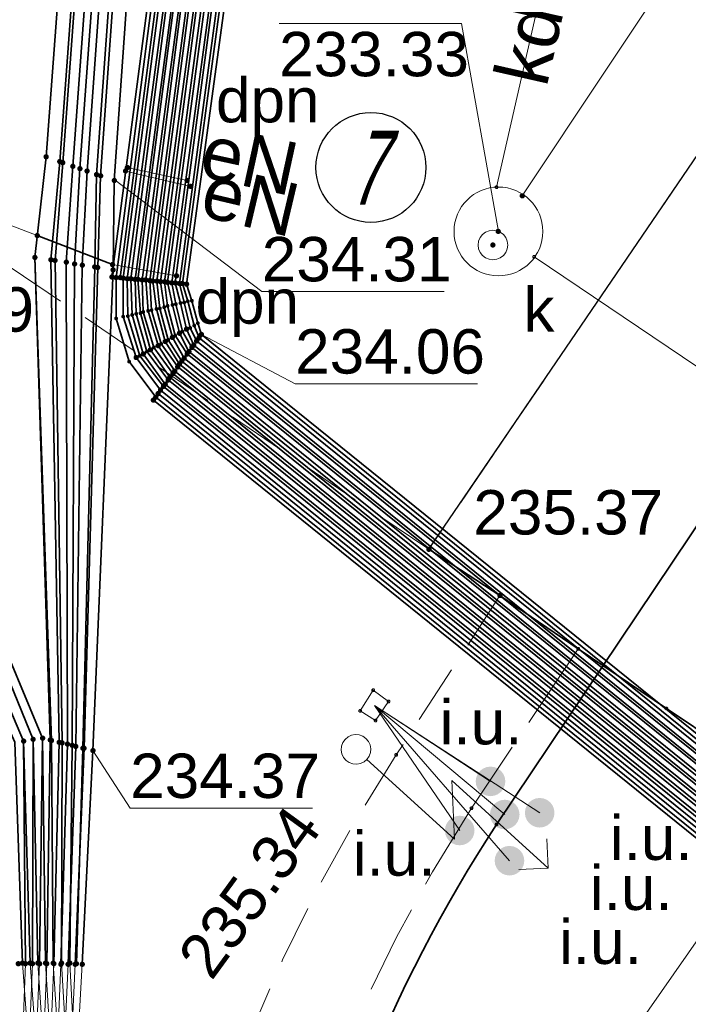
# Model space of a CAD drawing. Header units: metres. Extents: x 6603648 to 6604252, y 5739748 to 5740166.
# Tile 49 of 114: x 6603703 to 6603714, y 5740029 to 5740045. Entities that reach past the tile are written whole.
import ezdxf
from ezdxf.enums import TextEntityAlignment as Align

# ---------------------------------------------------------------- set-up
doc = ezdxf.new("R2010")
doc.units = ezdxf.units.M
doc.linetypes.add('PRZER2-1', pattern=[1.5, 1, -0.5])
doc.linetypes.add('PRZER3-1', pattern=[2, 1.5, -0.5])
doc.layers.get('0').update_dxf_attribs({"linetype": 'CONTINUOUS'})
for name, color, linetype, lineweight, true_color in [('GSLKRW', 7, 'CONTINUOUS', 25, 0x0a0909), ('GSLTTR', 7, 'CONTINUOUS', 35, 0x0a0909), ('GSPPRB', 7, 'CONTINUOUS', 18, 0x0a0909), ('GSPWPS', 7, 'CONTINUOUS', 13, 0x0a0909), ('GSPWPS_O', 7, 'CONTINUOUS', 13, 0x0a0909), ('GSSKOA', 7, 'CONTINUOUS', 18, 0x0a0909), ('GSSKOD', 7, 'CONTINUOUS', 18, 0x0a0909), ('GSSKPL', 7, 'CONTINUOUS', 18, 0x0a0909), ('GULENN', 1, 'CONTINUOUS', 18, 0xff0000), ('GULENN_O', 1, 'CONTINUOUS', 18, 0xff0000), ('GULEOR', 1, 'CONTINUOUS', 35, 0xff0000), ('GULESN', 1, 'CONTINUOUS', 18, 0xff0000), ('GULIPR', 7, 'CONTINUOUS', 18, 0x0a0909), ('GULKDP', 7, 'CONTINUOUS', 18, 0x803300), ('GULKDP_O', 7, 'CONTINUOUS', 18, 0x803300), ('GUPENP_O', 1, 'CONTINUOUS', 18, 0xff0000), ('GUPISL', 7, 'CONTINUOUS', 18, 0x0a0909), ('GUPKWZ', 7, 'CONTINUOUS', 18, 0x0a0909), ('GUPKWZ_O', 7, 'CONTINUOUS', 18, 0x0a0909), ('GUSIKP', 7, 'CONTINUOUS', 18, 0x0a0909), ('GUSXUI', 7, 'CONTINUOUS', 18, 0x0a0909)]:
    doc.layers.add(name, color=color, linetype=linetype, lineweight=lineweight, true_color=true_color)
for name, color, linetype, true_color in [('GUPESH', 1, 'CONTINUOUS', 0xff0000), ('GUPESH_O', 1, 'CONTINUOUS', 0xff0000), ('GUPKSH', 7, 'CONTINUOUS', 0x803300), ('GUPKSH_O', 7, 'CONTINUOUS', 0x803300), ('GUPXUI', 7, 'CONTINUOUS', 0x0a0909), ('GUPXUI_O', 7, 'CONTINUOUS', 0x0a0909)]:
    doc.layers.add(name, color=color, linetype=linetype, true_color=true_color)
doc.styles.add('Arial', font='arial.ttf')
doc.styles.add('GEOS_050', font='GEOS_050', dxfattribs={"oblique": 15, "height": 2.5})

# ---------------------------------------------------------------- blocks, each defined once
blk = doc.blocks.new('GSPPRB0')
at = {"color": 0, "lineweight": 18}
blk.add_lwpolyline([(-0.007955, 0.0225), (0.007955, 0.0225), (0.0225, 0.007955), (0.0225, -0.007955), (0.007955, -0.0225), (-0.007955, -0.0225), (-0.0225, -0.007955), (-0.0225, 0.007955)], close=True, dxfattribs=at)
blk = doc.blocks.new('GUPKSH1')
blk.add_hatch(color=0).paths.add_polyline_path([(0, 0.045), (-0.011647, 0.043467), (-0.0225, 0.038971), (-0.03182, 0.03182), (-0.038971, 0.0225), (-0.043467, 0.011647), (-0.045, 0), (-0.043467, -0.011647), (-0.038971, -0.0225), (-0.03182, -0.03182), (-0.0225, -0.038971), (-0.011647, -0.043467), (0, -0.045), (0.011647, -0.043467), (0.0225, -0.038971), (0.03182, -0.03182), (0.038971, -0.0225), (0.043467, -0.011647), (0.045, 0), (0.043467, 0.011647), (0.038971, 0.0225), (0.03182, 0.03182), (0.0225, 0.038971), (0.011647, 0.043467)])
blk = doc.blocks.new('GUPESH1')
blk.add_hatch(color=0).paths.add_polyline_path([(0, 0.045), (-0.011647, 0.043467), (-0.0225, 0.038971), (-0.03182, 0.03182), (-0.038971, 0.0225), (-0.043467, 0.011647), (-0.045, 0), (-0.043467, -0.011647), (-0.038971, -0.0225), (-0.03182, -0.03182), (-0.0225, -0.038971), (-0.011647, -0.043467), (0, -0.045), (0.011647, -0.043467), (0.0225, -0.038971), (0.03182, -0.03182), (0.038971, -0.0225), (0.043467, -0.011647), (0.045, 0), (0.043467, 0.011647), (0.038971, 0.0225), (0.03182, 0.03182), (0.0225, 0.038971), (0.011647, 0.043467)])
blk = doc.blocks.new('GSPWPS1')
blk.add_hatch(color=0).paths.add_polyline_path([(0, 0.045), (-0.011647, 0.043467), (-0.0225, 0.038971), (-0.03182, 0.03182), (-0.038971, 0.0225), (-0.043467, 0.011647), (-0.045, 0), (-0.043467, -0.011647), (-0.038971, -0.0225), (-0.03182, -0.03182), (-0.0225, -0.038971), (-0.011647, -0.043467), (0, -0.045), (0.011647, -0.043467), (0.0225, -0.038971), (0.03182, -0.03182), (0.038971, -0.0225), (0.043467, -0.011647), (0.045, 0), (0.043467, 0.011647), (0.038971, 0.0225), (0.03182, 0.03182), (0.0225, 0.038971), (0.011647, 0.043467)])
blk = doc.blocks.new('GUPISL1_5')
at = {"color": 0}
for points in [[(3.396745, 1.05234), (3.75, 0.7), (3.396745, 0.34766)], [(0.25, 0), (2.25, 0), (1.55, 0.7), (3.75, 0.7)]]:
    blk.add_lwpolyline(points, dxfattribs=at)
blk.add_lwpolyline([(0.25, 0), (0.241481, -0.064705), (0.216506, -0.125), (0.176777, -0.176777), (0.125, -0.216506), (0.064705, -0.241481), (0, -0.25), (-0.064705, -0.241481), (-0.125, -0.216506), (-0.176777, -0.176777), (-0.216506, -0.125), (-0.241481, -0.064705), (-0.25, 0), (-0.241481, 0.064705), (-0.216506, 0.125), (-0.176777, 0.176777), (-0.125, 0.216506), (-0.064705, 0.241481), (0, 0.25), (0.064705, 0.241481), (0.125, 0.216506), (0.176777, 0.176777), (0.216506, 0.125), (0.241481, 0.064705)], close=True, dxfattribs=at)
blk = doc.blocks.new('GUPXUI1')
blk.add_hatch(color=0).paths.add_polyline_path([(0, 0.25), (-0.064705, 0.241481), (-0.125, 0.216506), (-0.176777, 0.176777), (-0.216506, 0.125), (-0.241481, 0.064705), (-0.25, 0), (-0.241481, -0.064705), (-0.216506, -0.125), (-0.176777, -0.176777), (-0.125, -0.216506), (-0.064705, -0.241481), (0, -0.25), (0.064705, -0.241481), (0.125, -0.216506), (0.176777, -0.176777), (0.216506, -0.125), (0.241481, -0.064705), (0.25, 0), (0.241481, 0.064705), (0.216506, 0.125), (0.176777, 0.176777), (0.125, 0.216506), (0.064705, 0.241481)])
blk = doc.blocks.new('GUPKWZ1_1')
at = {"color": 0}
blk.add_lwpolyline([(0.25, 0), (0.241481, -0.064705), (0.216506, -0.125), (0.176777, -0.176777), (0.125, -0.216506), (0.064705, -0.241481), (0, -0.25), (-0.064705, -0.241481), (-0.125, -0.216506), (-0.176777, -0.176777), (-0.216506, -0.125), (-0.241481, -0.064705), (-0.25, 0), (-0.241481, 0.064705), (-0.216506, 0.125), (-0.176777, 0.176777), (-0.125, 0.216506), (-0.064705, 0.241481), (0, 0.25), (0.064705, 0.241481), (0.125, 0.216506), (0.176777, 0.176777), (0.216506, 0.125), (0.241481, 0.064705)], close=True, dxfattribs=at)

msp = doc.modelspace()

# ---------------------------------------------------------------- linework, layer by layer
msp.add_circle((6603708.882, 5740042.88), 0.928)
at = {"layer": 'GSLKRW', "color": 18, "linetype": 'Continuous', "lineweight": 25, "true_color": 0x0a0909}
for points in [[(6603748.13, 5740010.83), (6603738.74, 5740017.1), (6603736.51, 5740018.59), (6603732.35, 5740021.36), (6603730.12, 5740022.86), (6603726, 5740025.6), (6603723.79, 5740027.08), (6603719.86, 5740029.72), (6603717.63, 5740031.22), (6603713.87, 5740033.74), (6603712.38, 5740034.75), (6603711.06, 5740035.65), (6603709.86, 5740036.43), (6603715.18, 5740044.25), (6603715.538, 5740044.785)], [(6603709.86, 5740036.43), (6603711.06, 5740035.65), (6603712.38, 5740034.75), (6603713.87, 5740033.74), (6603717.63, 5740031.22), (6603719.86, 5740029.72), (6603723.79, 5740027.08), (6603726, 5740025.6), (6603726.08, 5740025.55)]]:
    msp.add_lwpolyline(points, dxfattribs=at)
at = {"layer": 'GSLTTR', "color": 18, "linetype": 'Continuous', "lineweight": 35, "true_color": 0x0a0909}
msp.add_lwpolyline([(6603718.42, 5740042.85), (6603711, 5740031.78, 0.197873), (6603707.46, 5740012.99, -0.000264), (6603710.44, 5739997.78), (6603712.7, 5739986.28), (6603715.02, 5739974.46), (6603717.56, 5739961.64), (6603718.76, 5739955.43, -0.02115), (6603719.33, 5739951.98, -0.01537), (6603719.71, 5739948.05), (6603720.01, 5739939.11), (6603720.48, 5739933.6, 0.063458), (6603722.5, 5739925.36, 0.103455), (6603728.15, 5739916.98, 0.087138), (6603735.69, 5739911.88, -0.009366), (6603746.49, 5739907.17), (6603750.35, 5739904.88), (6603754.05, 5739902.42, 0.04307), (6603764.13, 5739897.21, -0.0617), (6603779.54, 5739890.04)], format="xyb", dxfattribs=at)
at = {"layer": 'GSSKOA', "color": 18, "linetype": 'PRZER3-1', "lineweight": 18, "true_color": 0x0a0909}
msp.add_lwpolyline([(6603715.538, 5740044.785), (6603757.379, 5740016.708, 0.395703), (6603765.668, 5740018.361), (6603753.371, 5740000.151, 0.411757), (6603751.714, 5740008.484), (6603748.13, 5740010.83), (6603738.74, 5740017.1), (6603736.51, 5740018.59), (6603732.35, 5740021.36), (6603730.12, 5740022.86), (6603726, 5740025.6), (6603723.79, 5740027.08), (6603719.86, 5740029.72), (6603717.63, 5740031.22), (6603713.87, 5740033.74), (6603712.38, 5740034.75), (6603711.06, 5740035.65), (6603709.86, 5740036.43), (6603715.18, 5740044.25)], format="xyb", close=True, dxfattribs=at)
at = {"layer": 'GSSKOD', "color": 18, "linetype": 'PRZER2-1', "lineweight": 18, "true_color": 0x0a0909}
msp.add_lwpolyline([(6603704.84, 5740070.9), (6603720.66, 5740094.71), (6603725.86, 5740091.24), (6603726.2, 5740091.73), (6603731.02, 5740088.51), (6603714.22, 5740063.42), (6603723.23, 5740057.39), (6603714.64, 5740044.58), (6603715.18, 5740044.25), (6603709.86, 5740036.43), (6603702.4, 5740041.46)], close=True, dxfattribs=at)
msp.add_lwpolyline([(6603711.06, 5740035.65), (6603709.31, 5740032.96, 0.19423), (6603705.34, 5740012.85), (6603706.75, 5740004.57), (6603708.35, 5739997.66), (6603710.67, 5739985.82), (6603712.96, 5739974.23), (6603715.52, 5739961.21), (6603716.78, 5739954.87, -0.030836), (6603717.61, 5739948.19), (6603717.71, 5739946.86), (6603718.42, 5739947.99, 0.032203), (6603718.06, 5739951.87), (6603718.83, 5739951.92)], format="xyb", dxfattribs=at)
at = {"layer": 'GSSKPL', "color": 18, "linetype": 'PRZER3-1', "lineweight": 18, "true_color": 0x0a0909}
msp.add_lwpolyline([(6603718.62, 5739963.32, -0.052081), (6603718, 5739973.29, -0.091075), (6603722.03, 5739990.76), (6603726.4, 5739998.67), (6603738.74, 5740017.1), (6603736.51, 5740018.59), (6603732.35, 5740021.36), (6603730.12, 5740022.86), (6603726, 5740025.6), (6603723.79, 5740027.08), (6603719.86, 5740029.72), (6603717.63, 5740031.22), (6603713.87, 5740033.74), (6603712.38, 5740034.75), (6603710.58, 5740032.06, 0.196712), (6603706.96, 5740012.89), (6603707.72, 5740009.07), (6603709.94, 5739997.72), (6603712.2, 5739986.22), (6603714.53, 5739974.4), (6603717.07, 5739961.54)], format="xyb", dxfattribs=at)
at = {"layer": 'GULENN', "color": 1, "linetype": 'Continuous', "lineweight": 18, "true_color": 0xff0000}
for points in [[(6603724.67, 5740081.83), (6603726.64, 5740080.41), (6603727.01, 5740079.56), (6603726.49, 5740078.8), (6603707.25, 5740049.58), (6603706.66, 5740048), (6603706.27, 5740046.45), (6603705.52, 5740040.93), (6603705.59, 5740040.57), (6603705.7, 5740040.11), (6603705.86, 5740039.84), (6603722.78, 5740026.2), (6603723.56, 5740025.63), (6603751.45, 5740006.69), (6603753.83, 5740004.41)], [(6603724.71, 5740081.89), (6603726.71, 5740080.46), (6603727.1, 5740079.56), (6603726.55, 5740078.78), (6603707.3, 5740049.54), (6603706.74, 5740047.98), (6603706.31, 5740046.43), (6603705.58, 5740040.93), (6603705.67, 5740040.59), (6603705.77, 5740040.15), (6603705.89, 5740039.88), (6603722.8, 5740026.23), (6603723.59, 5740025.67), (6603751.47, 5740006.73), (6603752.65, 5740005.84), (6603753.29, 5740005.63)], [(6603724.57, 5740081.67), (6603726.49, 5740080.31), (6603726.82, 5740079.56), (6603726.4, 5740078.85), (6603707.15, 5740049.65), (6603706.51, 5740048.04), (6603706.14, 5740046.5), (6603705.4, 5740040.95), (6603705.45, 5740040.54), (6603705.58, 5740040.04), (6603705.78, 5740039.73), (6603722.69, 5740026.1), (6603723.47, 5740025.52), (6603751.39, 5740006.58), (6603753.74, 5740004.27)], [(6603724.61, 5740081.74), (6603726.57, 5740080.36), (6603726.92, 5740079.56), (6603726.46, 5740078.82), (6603707.2, 5740049.61), (6603706.59, 5740048.02), (6603706.19, 5740046.48), (6603705.45, 5740040.94), (6603705.53, 5740040.56), (6603705.65, 5740040.08), (6603705.81, 5740039.77), (6603722.71, 5740026.13), (6603723.51, 5740025.56), (6603751.41, 5740006.62), (6603752.63, 5740005.76), (6603753.31, 5740005.54)], [(6603724.47, 5740081.52), (6603726.34, 5740080.21), (6603726.63, 5740079.56), (6603726.31, 5740078.9), (6603707.04, 5740049.72), (6603706.37, 5740048.07), (6603706.02, 5740046.54), (6603705.27, 5740040.96), (6603705.32, 5740040.5), (6603705.46, 5740039.97), (6603705.69, 5740039.61), (6603722.59, 5740025.99), (6603723.4, 5740025.41), (6603751.33, 5740006.47), (6603753.69, 5740004.21)], [(6603724.51, 5740081.59), (6603726.42, 5740080.26), (6603726.73, 5740079.56), (6603726.36, 5740078.87), (6603707.09, 5740049.69), (6603706.45, 5740048.05), (6603706.06, 5740046.53), (6603705.33, 5740040.95), (6603705.39, 5740040.52), (6603705.53, 5740040.01), (6603705.73, 5740039.66), (6603722.62, 5740026.02), (6603723.43, 5740025.46), (6603751.35, 5740006.51), (6603752.61, 5740005.67), (6603753.33, 5740005.46)], [(6603724.36, 5740081.36), (6603726.19, 5740080.1), (6603726.45, 5740079.56), (6603726.22, 5740078.94), (6603706.95, 5740049.79), (6603706.22, 5740048.11), (6603705.9, 5740046.59), (6603705.15, 5740040.97), (6603705.18, 5740040.47), (6603705.34, 5740039.9), (6603705.62, 5740039.51), (6603722.5, 5740025.89), (6603723.32, 5740025.31), (6603751.27, 5740006.35), (6603753.65, 5740004.14)], [(6603724.41, 5740081.44), (6603726.27, 5740080.16), (6603726.55, 5740079.56), (6603726.27, 5740078.92), (6603706.99, 5740049.76), (6603706.3, 5740048.09), (6603705.94, 5740046.57), (6603705.2, 5740040.96), (6603705.26, 5740040.49), (6603705.41, 5740039.94), (6603705.65, 5740039.56), (6603722.53, 5740025.92), (6603723.35, 5740025.35), (6603751.29, 5740006.4), (6603752.58, 5740005.58), (6603753.34, 5740005.39)], [(6603724.26, 5740081.21), (6603726.04, 5740080), (6603726.26, 5740079.56), (6603726.13, 5740078.99), (6603706.84, 5740049.87), (6603706.07, 5740048.15), (6603705.78, 5740046.63), (6603705.02, 5740040.98), (6603705.04, 5740040.44), (6603705.22, 5740039.84), (6603705.54, 5740039.4), (6603722.41, 5740025.78), (6603723.24, 5740025.2), (6603751.21, 5740006.24), (6603752.54, 5740005.41), (6603753.38, 5740005.23)], [(6603724.31, 5740081.29), (6603726.12, 5740080.06), (6603726.36, 5740079.56), (6603726.17, 5740078.97), (6603706.9, 5740049.83), (6603706.16, 5740048.13), (6603705.81, 5740046.62), (6603705.08, 5740040.98), (6603705.12, 5740040.46), (6603705.29, 5740039.87), (6603705.57, 5740039.44), (6603722.44, 5740025.82), (6603723.27, 5740025.24), (6603751.23, 5740006.28), (6603752.56, 5740005.5), (6603753.36, 5740005.31)], [(6603724.11, 5740080.99), (6603725.81, 5740079.85), (6603725.99, 5740079.56), (6603725.98, 5740079.06), (6603706.69, 5740049.97), (6603705.86, 5740048.21), (6603705.57, 5740046.71), (6603704.83, 5740041), (6603704.85, 5740040.39), (6603705.04, 5740039.73), (6603705.41, 5740039.22), (6603722.26, 5740025.62), (6603723.12, 5740025.03), (6603751.11, 5740006.05), (6603752.05, 5740005.24), (6603752, 5740004.71), (6603751.04, 5740003.2), (6603741.76, 5739989.76), (6603741.84, 5739989.39)], [(6603724.16, 5740081.06), (6603725.89, 5740079.9), (6603726.08, 5740079.56), (6603726.03, 5740079.04), (6603706.74, 5740049.94), (6603705.92, 5740048.19), (6603705.66, 5740046.68), (6603704.9, 5740040.99), (6603704.92, 5740040.41), (6603705.1, 5740039.77), (6603705.46, 5740039.29), (6603722.32, 5740025.68), (6603723.15, 5740025.08), (6603751.15, 5740006.12), (6603752.15, 5740005.25), (6603752.07, 5740004.66), (6603751.08, 5740003.16), (6603741.72, 5739989.57), (6603741.4, 5739989.5)], [(6603724.21, 5740081.14), (6603725.97, 5740079.96), (6603726.18, 5740079.56), (6603726.07, 5740079.02), (6603706.8, 5740049.9), (6603706, 5740048.17), (6603705.69, 5740046.66), (6603704.95, 5740040.99), (6603704.99, 5740040.42), (6603705.16, 5740039.8), (6603705.49, 5740039.34), (6603722.36, 5740025.72), (6603723.19, 5740025.14), (6603751.17, 5740006.17), (6603752.26, 5740005.27), (6603752.13, 5740004.61), (6603751.12, 5740003.11), (6603741.88, 5739989.73), (6603741.92, 5739989.4)], [(6603724.01, 5740080.84), (6603725.67, 5740079.75), (6603725.81, 5740079.56), (6603725.89, 5740079.11), (6603706.6, 5740050.04), (6603705.7, 5740048.25), (6603705.45, 5740046.75), (6603704.7, 5740041.01), (6603704.7, 5740040.36), (6603704.92, 5740039.67), (6603705.33, 5740039.12), (6603722.18, 5740025.52), (6603723.04, 5740024.93), (6603751.05, 5740005.94), (6603751.84, 5740005.21), (6603751.89, 5740004.79), (6603750.95, 5740003.31), (6603741.64, 5739989.79), (6603741.77, 5739989.39)], [(6603724.06, 5740080.92), (6603725.74, 5740079.8), (6603725.89, 5740079.56), (6603725.94, 5740079.08), (6603706.64, 5740050.01), (6603705.77, 5740048.23), (6603705.53, 5740046.72), (6603704.77, 5740041), (6603704.78, 5740040.37), (6603704.98, 5740039.7), (6603705.38, 5740039.18), (6603722.22, 5740025.57), (6603723.08, 5740024.98), (6603751.08, 5740006.01), (6603751.94, 5740005.23), (6603751.95, 5740004.75), (6603750.99, 5740003.25), (6603741.71, 5739989.78), (6603736.55, 5739982.04), (6603736.2, 5739981.8), (6603735.78, 5739981.89), (6603722.86, 5739991.05)], [(6603723.91, 5740080.69), (6603725.51, 5740079.65), (6603725.61, 5740079.56), (6603725.8, 5740079.16), (6603706.48, 5740050.12), (6603705.54, 5740048.29), (6603705.33, 5740046.8), (6603704.58, 5740041.02), (6603704.58, 5740040.33), (6603704.8, 5740039.6), (6603705.25, 5740039), (6603722.09, 5740025.41), (6603722.96, 5740024.82), (6603750.98, 5740005.83), (6603751.74, 5740005.2), (6603751.83, 5740004.84), (6603750.91, 5740003.35), (6603741.61, 5739989.8), (6603741.7, 5739989.38)], [(6603705.84, 5740042.56), (6603704.74, 5740042.82)], [(6603705.78, 5740042.66), (6603704.77, 5740042.88)]]:
    msp.add_lwpolyline(points, dxfattribs=at)
at = {"layer": 'GULEOR', "color": 1, "linetype": 'Continuous', "lineweight": 35, "true_color": 0xff0000}
for points in [[(6603724.16, 5740081.06), (6603725.89, 5740079.9), (6603726.08, 5740079.56), (6603726.03, 5740079.04), (6603706.74, 5740049.94), (6603705.92, 5740048.19), (6603705.66, 5740046.68), (6603704.9, 5740040.99), (6603704.92, 5740040.41), (6603705.1, 5740039.77), (6603705.46, 5740039.29), (6603722.32, 5740025.68), (6603723.15, 5740025.08), (6603751.15, 5740006.12)], [(6603725.75, 5740079.18), (6603706.43, 5740050.16), (6603705.47, 5740048.31), (6603705.27, 5740046.82), (6603704.51, 5740041.03)], [(6603725.8, 5740079.16), (6603706.48, 5740050.12), (6603705.54, 5740048.29), (6603705.33, 5740046.8), (6603704.58, 5740041.02), (6603704.58, 5740040.33), (6603704.8, 5740039.6), (6603705.25, 5740039), (6603722.09, 5740025.41), (6603722.96, 5740024.82), (6603750.98, 5740005.83)], [(6603725.84, 5740079.13), (6603706.54, 5740050.08), (6603705.62, 5740048.27), (6603705.4, 5740046.77), (6603704.65, 5740041.02)], [(6603725.89, 5740079.11), (6603706.6, 5740050.04), (6603705.7, 5740048.25), (6603705.45, 5740046.75), (6603704.7, 5740041.01), (6603704.7, 5740040.36), (6603704.92, 5740039.67), (6603705.33, 5740039.12), (6603722.18, 5740025.52), (6603723.04, 5740024.93), (6603751.05, 5740005.94)], [(6603725.94, 5740079.08), (6603706.64, 5740050.01), (6603705.77, 5740048.23), (6603705.53, 5740046.72), (6603704.77, 5740041), (6603704.78, 5740040.37), (6603704.98, 5740039.7), (6603705.38, 5740039.18), (6603722.22, 5740025.57), (6603723.08, 5740024.98), (6603751.08, 5740006.01)], [(6603725.98, 5740079.06), (6603706.69, 5740049.97), (6603705.86, 5740048.21), (6603705.57, 5740046.71), (6603704.83, 5740041), (6603704.85, 5740040.39), (6603705.04, 5740039.73), (6603705.41, 5740039.22), (6603722.26, 5740025.62), (6603723.12, 5740025.03), (6603751.11, 5740006.05)], [(6603726.07, 5740079.02), (6603706.8, 5740049.9), (6603706, 5740048.17), (6603705.69, 5740046.66), (6603704.95, 5740040.99), (6603704.99, 5740040.42), (6603705.16, 5740039.8), (6603705.49, 5740039.34), (6603722.36, 5740025.72), (6603723.19, 5740025.14), (6603751.17, 5740006.17)], [(6603726.13, 5740078.99), (6603706.84, 5740049.87), (6603706.07, 5740048.15), (6603705.78, 5740046.63), (6603705.02, 5740040.98), (6603705.04, 5740040.44), (6603705.22, 5740039.84), (6603705.54, 5740039.4), (6603722.41, 5740025.78), (6603723.24, 5740025.2), (6603751.21, 5740006.24)], [(6603726.17, 5740078.97), (6603706.9, 5740049.83), (6603706.16, 5740048.13), (6603705.81, 5740046.62), (6603705.08, 5740040.98), (6603705.12, 5740040.46), (6603705.29, 5740039.87), (6603705.57, 5740039.44), (6603722.44, 5740025.82), (6603723.27, 5740025.24), (6603751.23, 5740006.28)], [(6603726.22, 5740078.94), (6603706.95, 5740049.79), (6603706.22, 5740048.11), (6603705.9, 5740046.59), (6603705.15, 5740040.97), (6603705.18, 5740040.47), (6603705.34, 5740039.9), (6603705.62, 5740039.51), (6603722.5, 5740025.89), (6603723.32, 5740025.31), (6603751.27, 5740006.35)], [(6603726.27, 5740078.92), (6603706.99, 5740049.76), (6603706.3, 5740048.09), (6603705.94, 5740046.57), (6603705.2, 5740040.96), (6603705.26, 5740040.49), (6603705.41, 5740039.94), (6603705.65, 5740039.56), (6603722.53, 5740025.92), (6603723.35, 5740025.35), (6603751.29, 5740006.4)], [(6603726.31, 5740078.9), (6603707.04, 5740049.72), (6603706.37, 5740048.07), (6603706.02, 5740046.54), (6603705.27, 5740040.96), (6603705.32, 5740040.5), (6603705.46, 5740039.97), (6603705.69, 5740039.61), (6603722.59, 5740025.99), (6603723.4, 5740025.41), (6603751.33, 5740006.47)], [(6603726.36, 5740078.87), (6603707.09, 5740049.69), (6603706.45, 5740048.05), (6603706.06, 5740046.53), (6603705.33, 5740040.95), (6603705.39, 5740040.52), (6603705.53, 5740040.01), (6603705.73, 5740039.66), (6603722.62, 5740026.02), (6603723.43, 5740025.46), (6603751.35, 5740006.51)], [(6603726.4, 5740078.85), (6603707.15, 5740049.65), (6603706.51, 5740048.04), (6603706.14, 5740046.5), (6603705.4, 5740040.95), (6603705.45, 5740040.54), (6603705.58, 5740040.04), (6603705.78, 5740039.73), (6603722.69, 5740026.1), (6603723.47, 5740025.52), (6603751.39, 5740006.58)], [(6603726.46, 5740078.82), (6603707.2, 5740049.61), (6603706.59, 5740048.02), (6603706.19, 5740046.48), (6603705.45, 5740040.94), (6603705.53, 5740040.56), (6603705.65, 5740040.08), (6603705.81, 5740039.77), (6603722.71, 5740026.13), (6603723.51, 5740025.56), (6603751.41, 5740006.62)], [(6603726.49, 5740078.8), (6603707.25, 5740049.58), (6603706.66, 5740048), (6603706.27, 5740046.45), (6603705.52, 5740040.93), (6603705.59, 5740040.57), (6603705.7, 5740040.11), (6603705.86, 5740039.84), (6603722.78, 5740026.2), (6603723.56, 5740025.63), (6603751.45, 5740006.69)], [(6603726.55, 5740078.78), (6603707.3, 5740049.54), (6603706.74, 5740047.98), (6603706.31, 5740046.43), (6603705.58, 5740040.93), (6603705.67, 5740040.59), (6603705.77, 5740040.15), (6603705.89, 5740039.88), (6603722.8, 5740026.23), (6603723.59, 5740025.67), (6603751.47, 5740006.73)], [(6603726.59, 5740078.76), (6603707.35, 5740049.5), (6603706.81, 5740047.96), (6603706.39, 5740046.41), (6603705.65, 5740040.92), (6603705.73, 5740040.6), (6603705.83, 5740040.17), (6603705.94, 5740039.95), (6603722.86, 5740026.3), (6603723.63, 5740025.73), (6603751.52, 5740006.81)], [(6603726.64, 5740078.73), (6603707.39, 5740049.47), (6603706.88, 5740047.94), (6603706.44, 5740046.39), (6603705.7, 5740040.92), (6603705.79, 5740040.62), (6603705.9, 5740040.21), (6603705.98, 5740040), (6603722.9, 5740026.34), (6603723.67, 5740025.77), (6603751.54, 5740006.85)], [(6603726.68, 5740078.71), (6603707.45, 5740049.43), (6603706.96, 5740047.92), (6603706.51, 5740046.36), (6603705.77, 5740040.91), (6603705.86, 5740040.63), (6603705.96, 5740040.25), (6603706.02, 5740040.06), (6603722.95, 5740026.4), (6603723.7, 5740025.82), (6603751.56, 5740006.89)], [(6603706.21, 5740068.82), (6603705.21, 5740067.39), (6603703.4, 5740043.06), (6603703.21, 5740041.36), (6603703.47, 5740033.21), (6603703.41, 5740029.43)], [(6603706.21, 5740068.81), (6603705.21, 5740067.39), (6603703.4, 5740043.06), (6603703.21, 5740041.36), (6603703.49, 5740033.2), (6603703.52, 5740029.44)], [(6603706.42, 5740068.67), (6603705.41, 5740067.21), (6603703.63, 5740042.98), (6603703.48, 5740041.32), (6603703.62, 5740033.17), (6603703.53, 5740029.43)], [(6603706.48, 5740068.63), (6603705.46, 5740067.16), (6603703.68, 5740042.96), (6603703.55, 5740041.31), (6603703.67, 5740033.16), (6603703.66, 5740029.44)], [(6603706.63, 5740068.53), (6603705.61, 5740067.03), (6603703.85, 5740042.9), (6603703.74, 5740041.28), (6603703.76, 5740033.14), (6603703.65, 5740029.42)], [(6603706.84, 5740068.39), (6603705.81, 5740066.85), (6603704.09, 5740042.82), (6603704.01, 5740041.23), (6603703.9, 5740033.1), (6603703.77, 5740029.42)], [(6603706.74, 5740068.46), (6603705.72, 5740066.94), (6603703.97, 5740042.86), (6603703.88, 5740041.25), (6603703.84, 5740033.12), (6603703.8, 5740029.44)], [(6603707.06, 5740068.24), (6603706.02, 5740066.67), (6603704.32, 5740042.74), (6603704.27, 5740041.19), (6603704.04, 5740033.07), (6603703.89, 5740029.42)], [(6603707.01, 5740068.27), (6603705.97, 5740066.71), (6603704.25, 5740042.76), (6603704.22, 5740041.2), (6603704.02, 5740033.07), (6603703.91, 5740029.43)], [(6603707.27, 5740068.09), (6603706.22, 5740066.49), (6603704.55, 5740042.66), (6603704.53, 5740041.15), (6603704.19, 5740033.03), (6603704.01, 5740029.42)], [(6603707.27, 5740068.09), (6603706.22, 5740066.49), (6603704.55, 5740042.66), (6603704.53, 5740041.15), (6603704.19, 5740033.03), (6603704.01, 5740029.42)], [(6603698.38, 5740042.82), (6603702.47, 5740035.31), (6603703.34, 5740033.24), (6603703.29, 5740029.43)], [(6603698.38, 5740042.82), (6603702.47, 5740035.31), (6603703.34, 5740033.24), (6603703.39, 5740029.44)], [(6603698.25, 5740042.67), (6603702.35, 5740035.25), (6603703.18, 5740033.22), (6603703.17, 5740029.43)], [(6603698.25, 5740042.67), (6603702.35, 5740035.25), (6603703.18, 5740033.22), (6603703.26, 5740029.44)], [(6603698.11, 5740042.52), (6603702.18, 5740035.16), (6603703.02, 5740033.19), (6603703.05, 5740029.43)], [(6603698.11, 5740042.52), (6603702.18, 5740035.16), (6603703.02, 5740033.19), (6603703.13, 5740029.44)], [(6603697.98, 5740042.37), (6603702.02, 5740035.07), (6603702.87, 5740033.17), (6603703, 5740029.44)], [(6603703.25, 5740041.73), (6603704.52, 5740041.24)], [(6603705.21, 5740038.95), (6603722.04, 5740025.36), (6603722.92, 5740024.77), (6603750.96, 5740005.78)], [(6603705.29, 5740039.06), (6603722.13, 5740025.47), (6603723, 5740024.87), (6603751.02, 5740005.89)]]:
    msp.add_lwpolyline(points, dxfattribs=at)
at = {"layer": 'GULESN', "color": 1, "linetype": 'Continuous', "lineweight": 18, "true_color": 0xff0000}
for points in [[(6603710.25, 5740077.34), (6603709.76, 5740077.67), (6603709.23, 5740077.69), (6603709.02, 5740077.5), (6603708.27, 5740076.84), (6603706.08, 5740076.55), (6603700.9, 5740075.41), (6603700.51, 5740074.84), (6603700.29, 5740074.03), (6603697.99, 5740045.3), (6603697.91, 5740043.88), (6603698.11, 5740042.52), (6603702.18, 5740035.16), (6603703.02, 5740033.19), (6603703.05, 5740029.43), (6603702.98, 5740027.55), (6603701.85, 5740014.59), (6603701.96, 5740011.42), (6603702.45, 5740008.36), (6603708.97, 5739977.75), (6603710.1, 5739976.48)], [(6603710.17, 5740077.21), (6603709.68, 5740077.54), (6603709.23, 5740077.69), (6603709.02, 5740077.5), (6603708.27, 5740076.84), (6603706.08, 5740076.55), (6603700.9, 5740075.41), (6603700.51, 5740074.84), (6603700.29, 5740074.03), (6603697.99, 5740045.3), (6603697.91, 5740043.88), (6603698.11, 5740042.52), (6603702.18, 5740035.16), (6603703.02, 5740033.19), (6603703.05, 5740029.43), (6603702.98, 5740027.55), (6603701.85, 5740014.59), (6603701.96, 5740011.42), (6603702.45, 5740008.36), (6603708.97, 5739977.75), (6603710.1, 5739976.48)], [(6603709.13, 5740075.66), (6603708.59, 5740076.02), (6603707.7, 5740076.39), (6603706.83, 5740076.53), (6603706.1, 5740076.47), (6603700.92, 5740075.33), (6603700.45, 5740074.89), (6603700.25, 5740074.06), (6603697.87, 5740045.29), (6603697.78, 5740043.89), (6603697.98, 5740042.37), (6603702.02, 5740035.07), (6603702.87, 5740033.17), (6603703, 5740029.44), (6603703.14, 5740027.54), (6603701.98, 5740014.55), (6603702.12, 5740011.4), (6603702.61, 5740008.33), (6603704.25, 5740000.47), (6603709.12, 5739977.79), (6603709.57, 5739973.07), (6603709.48, 5739971.87)], [(6603709.06, 5740075.55), (6603708.52, 5740075.91), (6603707.67, 5740076.22), (6603706.82, 5740076.37), (6603706.12, 5740076.3), (6603700.95, 5740075.17), (6603700.56, 5740074.8), (6603700.34, 5740073.99), (6603697.99, 5740045.3), (6603697.91, 5740043.88), (6603698.11, 5740042.52), (6603702.18, 5740035.16), (6603703.02, 5740033.19), (6603703.13, 5740029.44), (6603703.27, 5740027.54), (6603702.08, 5740014.52), (6603702.21, 5740011.38), (6603702.7, 5740008.31), (6603704.33, 5740000.48), (6603709.21, 5739977.81), (6603709.74, 5739973.16), (6603709.61, 5739971.8)], [(6603708.55, 5740074.79), (6603708.05, 5740075.12), (6603707.62, 5740075.56), (6603706.89, 5740076.02), (6603706.11, 5740076.39), (6603700.93, 5740075.24), (6603700.64, 5740074.73), (6603700.4, 5740073.95), (6603698.11, 5740045.3), (6603698.04, 5740043.86), (6603698.25, 5740042.67), (6603702.35, 5740035.25), (6603703.18, 5740033.22), (6603703.17, 5740029.43), (6603703.09, 5740027.54), (6603701.93, 5740014.56), (6603702.04, 5740011.41), (6603702.53, 5740008.34), (6603709.04, 5739977.77), (6603710.4, 5739973.49), (6603710.17, 5739971.52)], [(6603708.85, 5740075.24), (6603708.35, 5740075.58), (6603707.63, 5740076.05), (6603706.81, 5740076.2), (6603706.15, 5740076.14), (6603700.99, 5740075.01), (6603700.66, 5740074.71), (6603700.43, 5740073.93), (6603698.11, 5740045.3), (6603698.04, 5740043.86), (6603698.25, 5740042.67), (6603702.35, 5740035.25), (6603703.18, 5740033.22), (6603703.26, 5740029.44), (6603703.39, 5740027.53), (6603702.17, 5740014.49), (6603702.3, 5740011.37), (6603702.78, 5740008.3), (6603704.41, 5740000.49), (6603709.29, 5739977.84), (6603709.91, 5739973.24), (6603709.74, 5739971.74)], [(6603708.46, 5740074.65), (6603707.95, 5740074.99), (6603707.5, 5740075.41), (6603706.79, 5740075.86), (6603706.14, 5740076.22), (6603700.97, 5740075.09), (6603700.77, 5740074.62), (6603700.52, 5740073.87), (6603698.23, 5740045.3), (6603698.17, 5740043.85), (6603698.38, 5740042.82), (6603702.47, 5740035.31), (6603703.34, 5740033.24), (6603703.29, 5740029.43), (6603703.21, 5740027.54), (6603702.02, 5740014.54), (6603702.12, 5740011.4), (6603702.61, 5740008.33), (6603709.12, 5739977.79), (6603710.58, 5739973.58), (6603710.3, 5739971.46)], [(6603708.76, 5740075.1), (6603708.28, 5740075.42), (6603707.59, 5740075.88), (6603706.8, 5740076.03), (6603706.18, 5740075.97), (6603701.03, 5740074.86), (6603700.77, 5740074.62), (6603700.52, 5740073.87), (6603698.23, 5740045.3), (6603698.17, 5740043.85), (6603698.38, 5740042.82), (6603702.47, 5740035.31), (6603703.34, 5740033.24), (6603703.39, 5740029.44), (6603703.51, 5740027.53), (6603702.26, 5740014.46), (6603702.39, 5740011.35), (6603702.85, 5740008.29), (6603704.5, 5740000.51), (6603709.38, 5739977.86), (6603710.08, 5739973.33), (6603709.87, 5739971.67)], [(6603706.21, 5740068.82), (6603705.21, 5740067.39), (6603703.4, 5740043.06), (6603703.21, 5740041.36), (6603703.47, 5740033.21), (6603703.41, 5740029.43), (6603703.33, 5740027.53), (6603702.1, 5740014.51), (6603702.2, 5740011.38), (6603702.69, 5740008.32), (6603704.4, 5740000.49), (6603704.76, 5739999.81)], [(6603706.42, 5740068.67), (6603705.41, 5740067.21), (6603703.63, 5740042.98), (6603703.48, 5740041.32), (6603703.62, 5740033.17), (6603703.53, 5740029.43), (6603703.45, 5740027.53), (6603702.19, 5740014.48), (6603702.28, 5740011.37), (6603702.77, 5740008.3), (6603704.48, 5740000.5), (6603704.78, 5739999.94)], [(6603706.21, 5740068.81), (6603705.21, 5740067.39), (6603703.4, 5740043.06), (6603703.21, 5740041.36), (6603703.49, 5740033.2), (6603703.52, 5740029.44), (6603703.64, 5740027.52), (6603702.35, 5740014.43), (6603702.48, 5740011.34), (6603702.93, 5740008.27), (6603704.58, 5740000.52), (6603709.47, 5739977.88), (6603710.25, 5739973.41), (6603710, 5739971.61), (6603706.36, 5739966.21), (6603705.89, 5739965.54), (6603705.74, 5739964.87)], [(6603706.63, 5740068.53), (6603705.61, 5740067.03), (6603703.85, 5740042.9), (6603703.74, 5740041.28), (6603703.76, 5740033.14), (6603703.65, 5740029.42), (6603703.57, 5740027.52), (6603702.28, 5740014.45), (6603702.36, 5740011.36), (6603702.84, 5740008.29), (6603704.56, 5740000.52), (6603704.8, 5740000.07)], [(6603706.48, 5740068.63), (6603705.46, 5740067.16), (6603703.68, 5740042.96), (6603703.55, 5740041.31), (6603703.67, 5740033.16), (6603703.66, 5740029.44), (6603703.77, 5740027.52), (6603702.46, 5740014.39), (6603702.57, 5740011.32), (6603703.02, 5740008.25), (6603704.69, 5740000.54), (6603709.56, 5739977.91), (6603710.42, 5739973.5), (6603710.12, 5739971.55), (6603706.47, 5739966.13), (6603706, 5739965.5), (6603705.83, 5739964.86)], [(6603706.84, 5740068.39), (6603705.81, 5740066.85), (6603704.09, 5740042.82), (6603704.01, 5740041.23), (6603703.9, 5740033.1), (6603703.77, 5740029.42), (6603703.68, 5740027.52), (6603702.36, 5740014.42), (6603702.44, 5740011.34), (6603702.92, 5740008.27), (6603704.63, 5740000.53), (6603704.83, 5740000.19)], [(6603706.74, 5740068.46), (6603705.72, 5740066.94), (6603703.97, 5740042.86), (6603703.88, 5740041.25), (6603703.84, 5740033.12), (6603703.8, 5740029.44), (6603703.9, 5740027.51), (6603702.55, 5740014.36), (6603702.65, 5740011.31), (6603703.1, 5740008.24), (6603704.77, 5740000.55), (6603709.65, 5739977.93), (6603710.58, 5739973.58), (6603710.24, 5739971.49), (6603706.59, 5739966.05), (6603706.11, 5739965.45), (6603705.93, 5739964.86)], [(6603707.06, 5740068.24), (6603706.02, 5740066.67), (6603704.32, 5740042.74), (6603704.27, 5740041.19), (6603704.04, 5740033.07), (6603703.89, 5740029.42), (6603703.8, 5740027.51), (6603702.45, 5740014.39), (6603702.53, 5740011.33), (6603703.01, 5740008.26), (6603704.7, 5740000.54), (6603704.85, 5740000.32)], [(6603707.01, 5740068.27), (6603705.97, 5740066.71), (6603704.25, 5740042.76), (6603704.22, 5740041.2), (6603704.02, 5740033.07), (6603703.91, 5740029.43)], [(6603707.27, 5740068.09), (6603706.22, 5740066.49), (6603704.55, 5740042.66), (6603704.53, 5740041.15), (6603704.19, 5740033.03), (6603704.01, 5740029.42), (6603703.9, 5740027.51), (6603702.55, 5740014.36), (6603702.65, 5740011.31), (6603703.1, 5740008.24), (6603704.77, 5740000.55), (6603704.87, 5740000.46)], [(6603707.27, 5740068.09), (6603706.22, 5740066.49), (6603704.55, 5740042.66), (6603704.53, 5740041.15), (6603704.19, 5740033.03), (6603704.01, 5740029.42)], [(6603697.76, 5740040.01), (6603698.16, 5740043.02), (6603698.53, 5740043.54), (6603703.25, 5740041.73), (6603704.52, 5740041.24), (6603705.6, 5740041.05)]]:
    msp.add_lwpolyline(points, dxfattribs=at)
at = {"layer": 'GULIPR', "color": 18, "linetype": 'Continuous', "lineweight": 18, "true_color": 0x0a0909}
for points in [[(6603708.94, 5740033.79), (6603710.9, 5740032.51)], [(6603708.94, 5740033.79), (6603711.14, 5740031.95)], [(6603708.94, 5740033.79), (6603710.38, 5740031.68)], [(6603708.94, 5740033.79), (6603711.73, 5740031.98)], [(6603708.94, 5740033.79), (6603711.22, 5740031.17)]]:
    msp.add_lwpolyline(points, dxfattribs=at)
at = {"layer": 'GULKDP', "color": 36, "linetype": 'Continuous', "lineweight": 18, "true_color": 0x803300}
for points in [[(6603711.436, 5740042.401), (6603722.765, 5740059.437)], [(6603711.003, 5740042.547), (6603712.641, 5740049.764), (6603712.596, 5740050.029)], [(6603722.911, 5740033.761), (6603711.634, 5740041.37)]]:
    msp.add_lwpolyline(points, dxfattribs=at)
msp.add_lwpolyline([(6603717.9, 5739971.95), (6603717.67, 5739972.39, -0.125611), (6603715.06, 5739983.46), (6603715.01, 5739983.95), (6603714.87, 5739984.43, -0.121408), (6603712.91, 5739996.28), (6603712.89, 5739996.78), (6603712.78, 5739997.27), (6603709.1, 5740013.36), (6603708.99, 5740013.85), (6603708.97, 5740014.35, -0.149725), (6603712.46, 5740027.06), (6603714.45, 5740029.91), (6603714.74, 5740030.32)], format="xyb", dxfattribs=at)
at = {"layer": 'GUPESH_O', "color": 1, "linetype": 'Continuous', "lineweight": 13, "true_color": 0xff0000, "flags": 128}
for points in [[(6603704.542, 5740042.683), (6603707.039, 5740040.783), (6603710.119, 5740040.783)], [(6603706.02, 5740040.06), (6603707.602, 5740039.225), (6603710.682, 5740039.225)], [(6603704.19, 5740033.03), (6603704.818, 5740032.056), (6603707.898, 5740032.056)]]:
    msp.add_lwpolyline(points, dxfattribs=at)
at = {"layer": 'GUPKSH_O', "color": 36, "linetype": 'Continuous', "lineweight": 13, "true_color": 0x803300, "flags": 128}
msp.add_lwpolyline([(6603711.035, 5740041.799), (6603710.412, 5740045.311), (6603707.332, 5740045.311)], dxfattribs=at)
at = {"layer": 'GUSIKP', "color": 36, "linetype": 'Continuous', "lineweight": 18, "true_color": 0x803300}
msp.add_lwpolyline([(6603711.034, 5740041.049, -1), (6603711.034, 5740042.549, -1)], format="xyb", close=True, dxfattribs=at)
at = {"layer": 'GUSXUI', "color": 18, "linetype": 'Continuous', "lineweight": 18, "true_color": 0x0a0909}
msp.add_lwpolyline([(6603708.7, 5740033.7), (6603708.92, 5740034.05), (6603709.18, 5740033.86), (6603708.96, 5740033.54)], close=True, dxfattribs=at)

# ---------------------------------------------------------------- block references
at = {"layer": 'GSPPRB', "color": 18, "linetype": 'Continuous', "lineweight": 18, "true_color": 0x0a0909, "rotation": 90}
for p in [(6603703.4, 5740043.06), (6603703.4, 5740043.06), (6603703.63, 5740042.98), (6603703.68, 5740042.96), (6603703.85, 5740042.9), (6603703.97, 5740042.86), (6603704.09, 5740042.82), (6603704.25, 5740042.76), (6603704.32, 5740042.74), (6603704.55, 5740042.66), (6603704.55, 5740042.66), (6603711.003, 5740042.547), (6603711.436, 5740042.401), (6603703.25, 5740041.73), (6603711.634, 5740041.37), (6603703.21, 5740041.36), (6603703.21, 5740041.36), (6603703.48, 5740041.32), (6603703.55, 5740041.31), (6603703.74, 5740041.28), (6603703.88, 5740041.25), (6603704.01, 5740041.23), (6603704.52, 5740041.24), (6603704.22, 5740041.2), (6603704.27, 5740041.19), (6603704.53, 5740041.15), (6603704.53, 5740041.15), (6603704.51, 5740041.03), (6603704.58, 5740041.02), (6603704.65, 5740041.02), (6603704.7, 5740041.01), (6603704.77, 5740041), (6603704.83, 5740041), (6603704.9, 5740040.99), (6603704.95, 5740040.99), (6603705.02, 5740040.98), (6603705.08, 5740040.98), (6603705.15, 5740040.97), (6603705.2, 5740040.96), (6603705.27, 5740040.96), (6603705.33, 5740040.95), (6603705.4, 5740040.95), (6603705.45, 5740040.94), (6603705.52, 5740040.93), (6603705.58, 5740040.93), (6603705.65, 5740040.92), (6603705.7, 5740040.92), (6603705.77, 5740040.91), (6603705.45, 5740040.54), (6603705.53, 5740040.56), (6603705.59, 5740040.57), (6603705.67, 5740040.59), (6603705.73, 5740040.6), (6603705.79, 5740040.62), (6603705.86, 5740040.63), (6603704.78, 5740040.37), (6603704.85, 5740040.39), (6603704.92, 5740040.41), (6603704.99, 5740040.42), (6603705.04, 5740040.44), (6603705.12, 5740040.46), (6603705.18, 5740040.47), (6603705.26, 5740040.49), (6603705.32, 5740040.5), (6603705.39, 5740040.52), (6603704.58, 5740040.33), (6603704.7, 5740040.36), (6603705.9, 5740040.21), (6603705.96, 5740040.25), (6603705.58, 5740040.04), (6603705.65, 5740040.08), (6603705.7, 5740040.11), (6603705.77, 5740040.15), (6603705.83, 5740040.17), (6603706.02, 5740040.06), (6603705.34, 5740039.9), (6603705.41, 5740039.94), (6603705.46, 5740039.97), (6603705.53, 5740040.01), (6603705.89, 5740039.88), (6603705.94, 5740039.95), (6603705.98, 5740040), (6603705.04, 5740039.73), (6603705.1, 5740039.77), (6603705.16, 5740039.8), (6603705.22, 5740039.84), (6603705.29, 5740039.87), (6603705.78, 5740039.73), (6603705.81, 5740039.77), (6603705.86, 5740039.84), (6603704.8, 5740039.6), (6603704.92, 5740039.67), (6603704.98, 5740039.7), (6603705.65, 5740039.56), (6603705.69, 5740039.61), (6603705.73, 5740039.66), (6603705.54, 5740039.4), (6603705.57, 5740039.44), (6603705.62, 5740039.51), (6603705.41, 5740039.22), (6603705.46, 5740039.29), (6603705.49, 5740039.34), (6603705.29, 5740039.06), (6603705.33, 5740039.12), (6603705.38, 5740039.18), (6603705.21, 5740038.95), (6603705.25, 5740039), (6603709.86, 5740036.43), (6603711.06, 5740035.65), (6603712.38, 5740034.75), (6603708.92, 5740034.05), (6603709.18, 5740033.86), (6603713.87, 5740033.74), (6603708.7, 5740033.7), (6603708.96, 5740033.54), (6603703.18, 5740033.22), (6603703.18, 5740033.22), (6603703.34, 5740033.24), (6603703.34, 5740033.24), (6603703.02, 5740033.19), (6603703.02, 5740033.19), (6603703.47, 5740033.21), (6603703.49, 5740033.2), (6603703.62, 5740033.17), (6603703.67, 5740033.16), (6603703.76, 5740033.14), (6603703.84, 5740033.12), (6603703.9, 5740033.1), (6603704.02, 5740033.07), (6603704.04, 5740033.07), (6603704.19, 5740033.03), (6603704.19, 5740033.03), (6603709.31, 5740032.96), (6603710.58, 5740032.06), (6603711, 5740031.78), (6603703, 5740029.44), (6603703.05, 5740029.43), (6603703.13, 5740029.44), (6603703.17, 5740029.43), (6603703.26, 5740029.44), (6603703.29, 5740029.43), (6603703.39, 5740029.44), (6603703.41, 5740029.43), (6603703.52, 5740029.44), (6603703.53, 5740029.43), (6603703.65, 5740029.42), (6603703.66, 5740029.44), (6603703.77, 5740029.42), (6603703.8, 5740029.44), (6603703.89, 5740029.42), (6603703.91, 5740029.43), (6603704.01, 5740029.42), (6603704.01, 5740029.42)]:
    msp.add_blockref('GSPPRB0', p, dxfattribs=at)
at = {"layer": 'GSPWPS', "color": 18, "linetype": 'Continuous', "lineweight": 13, "true_color": 0x0a0909, "rotation": 90}
for p in [(6603709.86, 5740036.43), (6603711.06, 5740035.65)]:
    msp.add_blockref('GSPWPS1', p, dxfattribs=at)
at = {"layer": 'GUPESH', "color": 1, "linetype": 'Continuous', "lineweight": 5, "true_color": 0xff0000, "rotation": 90}
for p in [(6603703.4, 5740043.06), (6603703.4, 5740043.06), (6603703.63, 5740042.98), (6603703.68, 5740042.96), (6603703.85, 5740042.9), (6603703.97, 5740042.86), (6603704.77, 5740042.88), (6603704.09, 5740042.82), (6603704.25, 5740042.76), (6603704.32, 5740042.74), (6603704.74, 5740042.82), (6603704.55, 5740042.66), (6603704.55, 5740042.66), (6603705.78, 5740042.66), (6603705.84, 5740042.56), (6603703.25, 5740041.73), (6603703.21, 5740041.36), (6603703.21, 5740041.36), (6603703.48, 5740041.32), (6603703.55, 5740041.31), (6603703.74, 5740041.28), (6603703.88, 5740041.25), (6603704.01, 5740041.23), (6603704.22, 5740041.2), (6603704.27, 5740041.19), (6603704.52, 5740041.24), (6603704.51, 5740041.03), (6603704.53, 5740041.15), (6603704.53, 5740041.15), (6603704.58, 5740041.02), (6603704.65, 5740041.02), (6603705.6, 5740041.05), (6603704.7, 5740041.01), (6603704.77, 5740041), (6603704.83, 5740041), (6603704.9, 5740040.99), (6603704.95, 5740040.99), (6603705.02, 5740040.98), (6603705.08, 5740040.98), (6603705.15, 5740040.97), (6603705.2, 5740040.96), (6603705.27, 5740040.96), (6603705.33, 5740040.95), (6603705.4, 5740040.95), (6603705.45, 5740040.94), (6603705.52, 5740040.93), (6603705.58, 5740040.93), (6603705.65, 5740040.92), (6603705.7, 5740040.92), (6603705.77, 5740040.91), (6603705.65, 5740040.08), (6603705.77, 5740040.15), (6603706.02, 5740040.06), (6603705.29, 5740039.87), (6603705.41, 5740039.94), (6603705.53, 5740040.01), (6603705.89, 5740039.88), (6603705.94, 5740039.95), (6603705.98, 5740040), (6603705.04, 5740039.73), (6603705.16, 5740039.8), (6603705.78, 5740039.73), (6603705.81, 5740039.77), (6603705.86, 5740039.84), (6603704.92, 5740039.67), (6603705.65, 5740039.56), (6603705.69, 5740039.61), (6603705.73, 5740039.66), (6603705.54, 5740039.4), (6603705.57, 5740039.44), (6603705.62, 5740039.51), (6603705.41, 5740039.22), (6603705.46, 5740039.29), (6603705.49, 5740039.34), (6603705.29, 5740039.06), (6603705.33, 5740039.12), (6603705.38, 5740039.18), (6603705.21, 5740038.95), (6603705.25, 5740039), (6603703.18, 5740033.22), (6603703.18, 5740033.22), (6603703.34, 5740033.24), (6603703.34, 5740033.24), (6603703.47, 5740033.21), (6603703.49, 5740033.2), (6603703.02, 5740033.19), (6603703.02, 5740033.19), (6603703.62, 5740033.17), (6603703.67, 5740033.16), (6603703.76, 5740033.14), (6603703.84, 5740033.12), (6603703.9, 5740033.1), (6603704.02, 5740033.07), (6603704.04, 5740033.07), (6603704.19, 5740033.03), (6603704.19, 5740033.03), (6603702.93, 5740029.43), (6603703, 5740029.44), (6603703.05, 5740029.43), (6603703.13, 5740029.44), (6603703.17, 5740029.43), (6603703.26, 5740029.44), (6603703.29, 5740029.43), (6603703.39, 5740029.44), (6603703.41, 5740029.43), (6603703.52, 5740029.44), (6603703.53, 5740029.43), (6603703.65, 5740029.42), (6603703.66, 5740029.44), (6603703.77, 5740029.42), (6603703.8, 5740029.44), (6603703.89, 5740029.42), (6603703.91, 5740029.43), (6603704.01, 5740029.42), (6603704.01, 5740029.42)]:
    msp.add_blockref('GUPESH1', p, dxfattribs=at)
at = {"layer": 'GUPISL', "color": 18, "linetype": 'Continuous', "lineweight": 18, "true_color": 0x0a0909, "rotation": 317.6927880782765}
msp.add_blockref('GUPISL1_5', (6603708.63, 5740033.05), dxfattribs=at)
at = {"layer": 'GUPKSH', "color": 36, "linetype": 'Continuous', "lineweight": 5, "true_color": 0x803300, "rotation": 90}
for p in [(6603711.436, 5740042.401), (6603711.03, 5740041.8), (6603710.94, 5740041.57)]:
    msp.add_blockref('GUPKSH1', p, dxfattribs=at)
at = {"layer": 'GUPKWZ', "color": 18, "linetype": 'Continuous', "lineweight": 18, "true_color": 0x0a0909, "rotation": 90}
msp.add_blockref('GUPKWZ1_1', (6603710.94, 5740041.57), dxfattribs=at)
at = {"layer": 'GUPXUI', "color": 18, "linetype": 'Continuous', "lineweight": 5, "true_color": 0x0a0909, "rotation": 90}
for p in [(6603710.9, 5740032.51), (6603711.14, 5740031.95), (6603711.73, 5740031.98), (6603710.38, 5740031.68), (6603711.22, 5740031.17)]:
    msp.add_blockref('GUPXUI1', p, dxfattribs=at)

# ---------------------------------------------------------------- texts
at = {"style": 'GEOS_050', "oblique": 15, "width": 0.6}
msp.add_text('7', height=1.25, rotation=360, dxfattribs=at).set_placement((6603708.516, 5740042.251))
at = {"layer": 'GSPWPS_O', "color": 18, "linetype": 'Continuous', "lineweight": 0, "true_color": 0x0a0909, "style": 'Arial'}
for s, rotation, p in [('235.39', 360, (6603699.991, 5740040.107)), ('235.37', 360, (6603710.61, 5740036.68)), ('235.34', 53.9243, (6603706.19, 5740029.126))]:
    msp.add_text(s, height=0.75, rotation=rotation, dxfattribs=at).set_placement(p)
at = {"layer": 'GULENN_O', "color": 1, "linetype": 'Continuous', "lineweight": 0, "true_color": 0xff0000, "style": 'Arial'}
for rotation, p in [(347.7117, (6603706.738, 5740042.568)), (346.7014, (6603706.746, 5740041.885))]:
    msp.add_text('eN', height=0.9, rotation=rotation, dxfattribs=at).set_placement(p, align=Align.CENTER)
at = {"layer": 'GULKDP_O', "color": 36, "linetype": 'Continuous', "lineweight": 0, "true_color": 0x803300, "style": 'Arial'}
msp.add_text('kd.200', height=0.9, rotation=77.2125, dxfattribs=at).set_placement((6603712.261, 5740046.056), align=Align.CENTER)
at = {"layer": 'GUPENP_O', "color": 1, "linetype": 'Continuous', "lineweight": 0, "true_color": 0xff0000, "style": 'Arial'}
for p in [(6603708.014, 5740043.642), (6603707.669, 5740040.241)]:
    msp.add_text('dpn', height=0.75, rotation=360, dxfattribs=at).set_placement(p, align=Align.RIGHT)
at = {"layer": 'GUPESH_O', "color": 1, "linetype": 'Continuous', "lineweight": 0, "true_color": 0xff0000, "style": 'Arial'}
for s, p in [('234.31', (6603707.039, 5740040.956)), ('234.06', (6603707.602, 5740039.398)), ('234.37', (6603704.818, 5740032.229))]:
    msp.add_text(s, height=0.75, rotation=360, dxfattribs=at).set_placement(p)
at = {"layer": 'GUPKSH_O', "color": 36, "linetype": 'Continuous', "lineweight": 0, "true_color": 0x803300, "style": 'Arial'}
msp.add_text('233.33', height=0.75, rotation=360, dxfattribs=at).set_placement((6603707.332, 5740044.42))
at = {"layer": 'GUPKWZ_O', "color": 18, "linetype": 'Continuous', "lineweight": 0, "true_color": 0x0a0909, "style": 'Arial'}
msp.add_text('k', height=0.75, rotation=360, dxfattribs=at).set_placement((6603711.98, 5740040.106), align=Align.RIGHT)
at = {"layer": 'GUPXUI_O', "color": 18, "linetype": 'Continuous', "lineweight": 0, "true_color": 0x0a0909, "style": 'Arial'}
for p in [(6603711.439, 5740033.135), (6603714.311, 5740031.183), (6603709.972, 5740030.917), (6603713.974, 5740030.338), (6603713.454, 5740029.426)]:
    msp.add_text('i.u.', height=0.75, rotation=360, dxfattribs=at).set_placement(p, align=Align.RIGHT)

doc.saveas('drawing.dxf')
